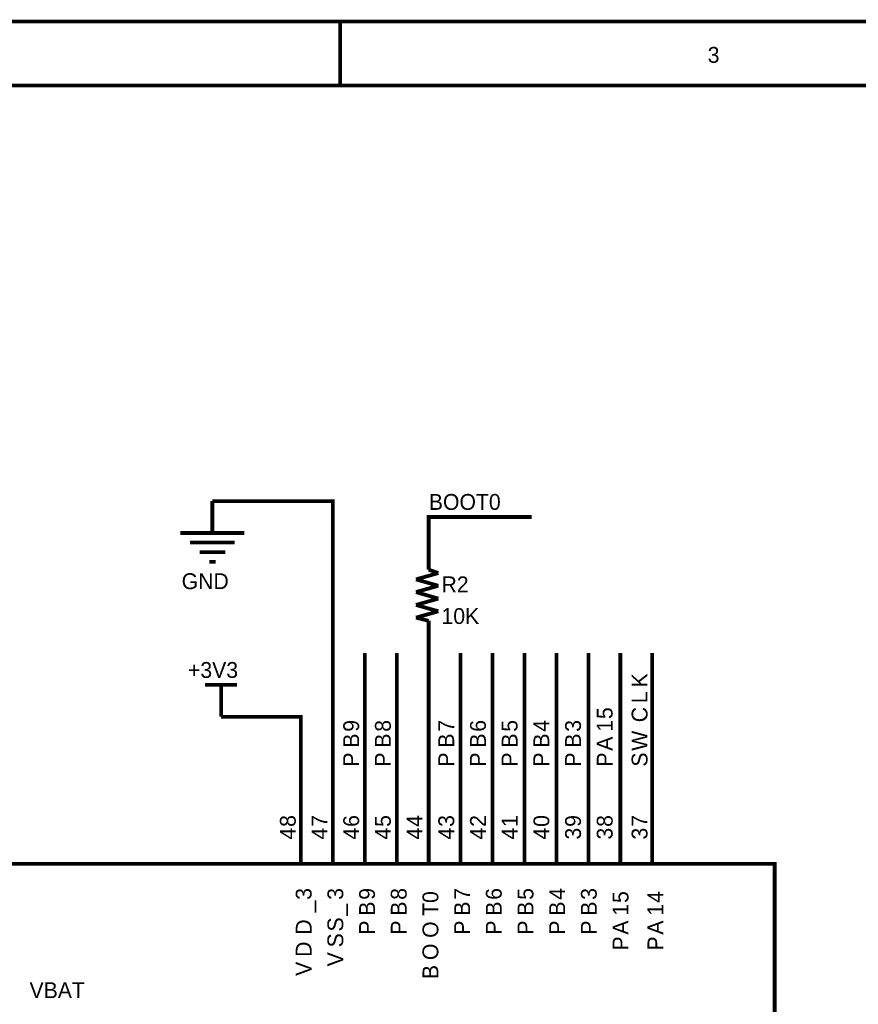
# Model space of a CAD drawing. Header units: inches. Extents: x 0 to 9.5, y -0.01 to 7.51.
# Tile 39 of 59: x 3.75 to 6.37, y 4.43 to 7.51. Entities that reach past the tile are written whole.
import ezdxf

# ---------------------------------------------------------------- set-up
doc = ezdxf.new("R2010")
doc.units = ezdxf.units.IN
doc.header["$MEASUREMENT"] = 0
doc.layers.add('Sheet', color=255, linetype='Continuous')

msp = doc.modelspace()

# ---------------------------------------------------------------- linework, layer by layer
at = {"layer": 'Sheet'}
for points in [[(0.0025, 7.5, 0.0118, 0.0118, 0), (9.4981, 7.5, 0.0118, 0.0118, 0), (9.4981, 0, 0.0118, 0.0118, 0), (0.0025, 0, 0.0118, 0.0118, 0), (0.0025, 7.5, 0.0118, 0.0118, 0)], [(0.0025, 7.5, 0.0039, 0.0039, 0), (0.0025, 0, 0.0039, 0.0039, 0), (9.4981, 0, 0.0039, 0.0039, 0), (9.4981, 7.5, 0.0039, 0.0039, 0), (0.0025, 7.5, 0.0039, 0.0039, 0), (0.0025, 7.5, 0.0039, 0.0039, 0)], [(0.202, 7.2997, 0.0118, 0.0118, 0), (9.2986, 7.2997, 0.0118, 0.0118, 0), (9.2986, 0.1997, 0.0118, 0.0118, 0), (0.202, 0.1997, 0.0118, 0.0118, 0), (0.202, 7.2997, 0.0118, 0.0118, 0)], [(0.202, 7.2997, 0.0039, 0.0039, 0), (0.202, 0.1997, 0.0039, 0.0039, 0), (9.2986, 0.1997, 0.0039, 0.0039, 0), (9.2986, 7.2997, 0.0039, 0.0039, 0), (0.202, 7.2997, 0.0039, 0.0039, 0), (0.202, 7.2997, 0.0039, 0.0039, 0)], [(3.7106, 4.8648, 0.0118, 0.0118, 0), (6.1098, 4.8648, 0.0118, 0.0118, 0), (6.1098, 2.7648, 0.0118, 0.0118, 0), (3.7106, 2.7648, 0.0118, 0.0118, 0), (3.7106, 4.8648, 0.0118, 0.0118, 0)], [(3.7106, 4.8648, 0.0039, 0.0039, 0), (3.7106, 2.7648, 0.0039, 0.0039, 0), (6.1098, 2.7648, 0.0039, 0.0039, 0), (6.1098, 4.8648, 0.0039, 0.0039, 0), (3.7106, 4.8648, 0.0039, 0.0039, 0), (3.7106, 4.8648, 0.0039, 0.0039, 0)]]:
    msp.add_lwpolyline(points, format="xyseb", close=True, dxfattribs=at)
for points in [[(4.75, 7.5, 0.0118, 0.0118, 0), (4.75, 7.2997, 0.0118, 0.0118, 0)], [(4.3502, 5.9995, 0.0118, 0.0118, 0), (4.3502, 5.8997, 0.0118, 0.0118, 0)], [(4.7271, 5.1649, 0.0118, 0.0118, 0), (4.7271, 5.9995, 0.0118, 0.0118, 0), (4.3502, 5.9995, 0.0118, 0.0118, 0)], [(5.027, 5.8848, 0.0118, 0.0118, 0), (5.027, 5.9499, 0.0118, 0.0118, 0), (5.3499, 5.9499, 0.0118, 0.0118, 0)], [(4.2505, 5.8997, 0.0118, 0.0118, 0), (4.4506, 5.8997, 0.0118, 0.0118, 0)], [(5.027, 5.785, 0.0118, 0.0118, 0), (5.027, 5.8848, 0.0118, 0.0118, 0)], [(4.2802, 5.8699, 0.0118, 0.0118, 0), (4.4203, 5.8699, 0.0118, 0.0118, 0)], [(4.3106, 5.8395, 0.0118, 0.0118, 0), (4.3905, 5.8395, 0.0118, 0.0118, 0)], [(4.3403, 5.8098, 0.0118, 0.0118, 0), (4.3602, 5.8098, 0.0118, 0.0118, 0)], [(4.9874, 5.7546, 0.0118, 0.0118, 0), (5.0574, 5.7744, 0.0118, 0.0118, 0)], [(5.0574, 5.7744, 0.0118, 0.0118, 0), (5.027, 5.785, 0.0118, 0.0118, 0)], [(5.0574, 5.7347, 0.0118, 0.0118, 0), (4.9874, 5.7546, 0.0118, 0.0118, 0)], [(4.9874, 5.7149, 0.0118, 0.0118, 0), (5.0574, 5.7347, 0.0118, 0.0118, 0)], [(5.0574, 5.6944, 0.0118, 0.0118, 0), (4.9874, 5.7149, 0.0118, 0.0118, 0)], [(4.9874, 5.6746, 0.0118, 0.0118, 0), (5.0574, 5.6944, 0.0118, 0.0118, 0)], [(5.0574, 5.6548, 0.0118, 0.0118, 0), (4.9874, 5.6746, 0.0118, 0.0118, 0)], [(4.9874, 5.6349, 0.0118, 0.0118, 0), (5.0574, 5.6548, 0.0118, 0.0118, 0)], [(5.027, 5.625, 0.0118, 0.0118, 0), (4.9874, 5.6349, 0.0118, 0.0118, 0)], [(5.027, 5.625, 0.0118, 0.0118, 0), (5.027, 5.5246, 0.0118, 0.0118, 0)], [(4.8275, 5.5246, 0.0118, 0.0118, 0), (4.8275, 5.1649, 0.0118, 0.0118, 0)], [(4.9273, 5.5246, 0.0118, 0.0118, 0), (4.9273, 5.1649, 0.0118, 0.0118, 0)], [(5.027, 5.5246, 0.0118, 0.0118, 0), (5.027, 5.1649, 0.0118, 0.0118, 0)], [(5.1268, 5.5246, 0.0118, 0.0118, 0), (5.1268, 5.1649, 0.0118, 0.0118, 0)], [(5.2272, 5.5246, 0.0118, 0.0118, 0), (5.2272, 5.1649, 0.0118, 0.0118, 0)], [(5.327, 5.5246, 0.0118, 0.0118, 0), (5.327, 5.1649, 0.0118, 0.0118, 0)], [(5.4268, 5.5246, 0.0118, 0.0118, 0), (5.4268, 5.1649, 0.0118, 0.0118, 0)], [(5.5272, 5.5246, 0.0118, 0.0118, 0), (5.5272, 5.1649, 0.0118, 0.0118, 0)], [(5.627, 5.5246, 0.0118, 0.0118, 0), (5.627, 5.1649, 0.0118, 0.0118, 0)], [(5.7268, 5.5246, 0.0118, 0.0118, 0), (5.7268, 5.1649, 0.0118, 0.0118, 0)], [(4.3273, 5.4247, 0.0118, 0.0118, 0), (4.4277, 5.4247, 0.0118, 0.0118, 0)], [(4.3775, 5.3249, 0.0118, 0.0118, 0), (4.3775, 5.4247, 0.0118, 0.0118, 0)], [(4.3775, 5.3249, 0.0118, 0.0118, 0), (4.6273, 5.3249, 0.0118, 0.0118, 0), (4.6273, 5.1649, 0.0118, 0.0118, 0)], [(4.6273, 4.8648, 0.0118, 0.0118, 0), (4.6273, 5.1649, 0.0118, 0.0118, 0)], [(4.7271, 4.8648, 0.0118, 0.0118, 0), (4.7271, 5.1649, 0.0118, 0.0118, 0)], [(4.8275, 4.8648, 0.0118, 0.0118, 0), (4.8275, 5.1649, 0.0118, 0.0118, 0)], [(4.9273, 4.8648, 0.0118, 0.0118, 0), (4.9273, 5.1649, 0.0118, 0.0118, 0)], [(5.027, 4.8648, 0.0118, 0.0118, 0), (5.027, 5.1649, 0.0118, 0.0118, 0)], [(5.1268, 4.8648, 0.0118, 0.0118, 0), (5.1268, 5.1649, 0.0118, 0.0118, 0)], [(5.2272, 4.8648, 0.0118, 0.0118, 0), (5.2272, 5.1649, 0.0118, 0.0118, 0)], [(5.327, 4.8648, 0.0118, 0.0118, 0), (5.327, 5.1649, 0.0118, 0.0118, 0)], [(5.4268, 4.8648, 0.0118, 0.0118, 0), (5.4268, 5.1649, 0.0118, 0.0118, 0)], [(5.5272, 4.8648, 0.0118, 0.0118, 0), (5.5272, 5.1649, 0.0118, 0.0118, 0)], [(5.627, 4.8648, 0.0118, 0.0118, 0), (5.627, 5.1649, 0.0118, 0.0118, 0)], [(5.7268, 4.8648, 0.0118, 0.0118, 0), (5.7268, 5.1649, 0.0118, 0.0118, 0)]]:
    msp.add_lwpolyline(points, format="xyseb", dxfattribs=at)

# ---------------------------------------------------------------- texts
for s, p in [('3', (5.9003, 7.371)), ('BOOT0', (5.0277, 5.9722)), ('GND', (4.2542, 5.7242)), ('R2', (5.0673, 5.7143)), ('10K', (5.0673, 5.6151)), ('+3V3', (4.274, 5.4464)), ('VBAT', (3.7782, 4.4444))]:
    msp.add_text(s, height=0.0496, dxfattribs=at).set_placement(p)
for s, p in [('K', (5.7119, 5.4167)), ('L', (5.7119, 5.3671)), ('5', (5.6028, 5.3175)), ('C', (5.7119, 5.3075)), ('9', (4.8095, 5.2778)), ('8', (4.9087, 5.2778)), ('7', (5.107, 5.2778)), ('6', (5.2062, 5.2778)), ('5', (5.3053, 5.2778)), ('4', (5.4045, 5.2778)), ('3', (5.5037, 5.2778)), ('1', (5.6028, 5.2778)), ('B', (4.8095, 5.2282)), ('B', (4.9087, 5.2282)), ('B', (5.107, 5.2282)), ('B', (5.2062, 5.2282)), ('B', (5.3053, 5.2282)), ('B', (5.4045, 5.2282)), ('B', (5.5037, 5.2282)), ('W', (5.7119, 5.2183)), ('A', (5.6028, 5.2183)), ('P', (4.8095, 5.1687)), ('P', (4.9087, 5.1687)), ('P', (5.107, 5.1687)), ('P', (5.2062, 5.1687)), ('P', (5.3053, 5.1687)), ('P', (5.4045, 5.1687)), ('P', (5.5037, 5.1687)), ('P', (5.6028, 5.1687)), ('S', (5.7119, 5.1687)), ('8', (4.6112, 4.9802)), ('7', (4.7103, 4.9802)), ('6', (4.8095, 4.9802)), ('5', (4.9087, 4.9802)), ('4', (5.0078, 4.9802)), ('3', (5.107, 4.9802)), ('2', (5.2062, 4.9802)), ('1', (5.3053, 4.9802)), ('0', (5.4045, 4.9802)), ('9', (5.5037, 4.9802)), ('8', (5.6028, 4.9802)), ('7', (5.7119, 4.9802)), ('4', (4.6112, 4.9405)), ('4', (4.7103, 4.9405)), ('4', (4.8095, 4.9405)), ('4', (4.9087, 4.9405)), ('4', (5.0078, 4.9405)), ('4', (5.107, 4.9405)), ('4', (5.2062, 4.9405)), ('4', (5.3053, 4.9405)), ('4', (5.4045, 4.9405)), ('3', (5.5037, 4.9405)), ('3', (5.6028, 4.9405)), ('3', (5.7119, 4.9405)), ('3', (4.6608, 4.752)), ('3', (4.7599, 4.752)), ('9', (4.8591, 4.752)), ('8', (4.9582, 4.752)), ('0', (5.0574, 4.7421)), ('7', (5.1566, 4.752)), ('6', (5.2557, 4.752)), ('5', (5.3549, 4.752)), ('4', (5.4541, 4.752)), ('3', (5.5532, 4.752)), ('5', (5.6524, 4.7421)), ('4', (5.7615, 4.7421)), ('_', (4.6608, 4.7123)), ('_', (4.7599, 4.7024)), ('B', (4.8591, 4.7024)), ('B', (4.9582, 4.7024)), ('T', (5.0574, 4.7024)), ('B', (5.1566, 4.7024)), ('B', (5.2557, 4.7024)), ('B', (5.3549, 4.7024)), ('B', (5.4541, 4.7024)), ('B', (5.5532, 4.7024)), ('1', (5.6524, 4.7024)), ('1', (5.7615, 4.7024)), ('D', (4.6608, 4.6429)), ('S', (4.7599, 4.6528)), ('A', (5.6524, 4.6429)), ('A', (5.7615, 4.6429)), ('P', (4.8591, 4.6429)), ('P', (4.9582, 4.6429)), ('O', (5.0574, 4.6329)), ('P', (5.1566, 4.6429)), ('P', (5.2557, 4.6429)), ('P', (5.3549, 4.6429)), ('P', (5.4541, 4.6429)), ('P', (5.5532, 4.6429)), ('S', (4.7599, 4.6032)), ('P', (5.6524, 4.5933)), ('P', (5.7615, 4.5933)), ('D', (4.6608, 4.5734)), ('O', (5.0574, 4.5635)), ('V', (4.7599, 4.5437)), ('V', (4.6608, 4.5139)), ('B', (5.0574, 4.504))]:
    msp.add_text(s, height=0.0496, rotation=90, dxfattribs=at).set_placement(p)

doc.saveas('drawing.dxf')
